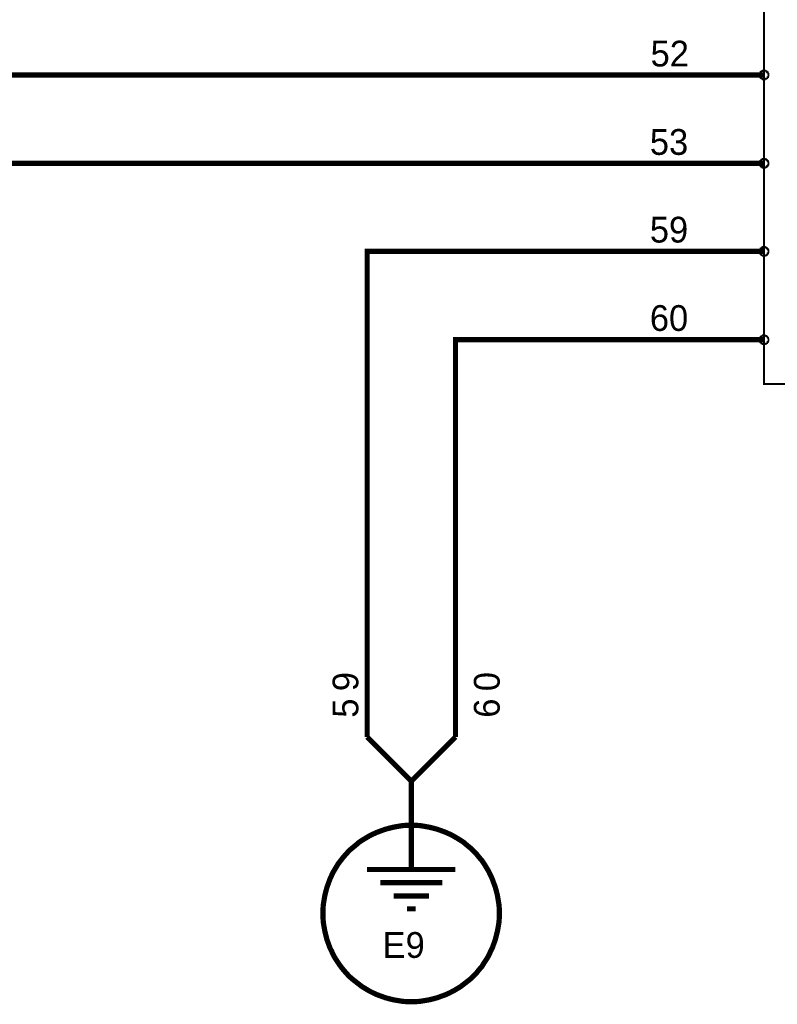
# Model space of a CAD drawing. Extents: x 0 to 22, y 0 to 17.
# Tile 46 of 56: x 16.9 to 18.6, y 6.3 to 8.5. Entities that reach past the tile are written whole.
import ezdxf

# ---------------------------------------------------------------- set-up
doc = ezdxf.new("R2010")
doc.units = 0
doc.layers.add('SHEET', color=255, linetype='CONTINUOUS')

msp = doc.modelspace()

# ---------------------------------------------------------------- linework, layer by layer
at = {"layer": 'SHEET', "const_width": 0.0039}
msp.add_lwpolyline([(18.5996, 10.0993), (19.5995, 10.0993), (19.6496, 10.0868), (19.6872, 10.0492), (19.6997, 10), (19.6997, 8.975), (19.7247, 8.9332), (19.7748, 8.8998), (19.7247, 8.8664), (19.6997, 8.8247), (19.6997, 7.7997), (19.6872, 7.7496), (19.6496, 7.712), (19.5995, 7.6995), (18.5996, 7.6995), (18.5996, 10.0993)], close=True, dxfattribs=at)
msp.add_lwpolyline([(18.5996, 10.0993), (19.5995, 10.0993), (19.6496, 10.0868), (19.6872, 10.0492), (19.6997, 10), (19.6997, 8.975), (19.7247, 8.9332), (19.7748, 8.8998), (19.7247, 8.8664), (19.6997, 8.8247), (19.6997, 7.7997), (19.6872, 7.7496), (19.6496, 7.712), (19.5995, 7.6995), (18.5996, 7.6995), (18.5996, 10.0993)], close=True, dxfattribs=at)
at = {"layer": 'SHEET'}
for points, const_width in [([(15.7, 8.1995), (15.4003, 8.1995), (15.4003, 8.3998), (18.5996, 8.3998)], 0.0118), ([(18.5896, 8.3998), (18.5896, 8.4007), (18.5896, 8.4007), (18.5896, 8.4015), (18.5896, 8.4015), (18.5896, 8.4023), (18.5904, 8.4023), (18.5904, 8.4032), (18.5904, 8.4032), (18.5904, 8.404), (18.5912, 8.404), (18.5912, 8.4048), (18.5912, 8.4048), (18.5921, 8.4057), (18.5921, 8.4057), (18.5921, 8.4065), (18.5929, 8.4065), (18.5929, 8.4073), (18.5937, 8.4073), (18.5937, 8.4073), (18.5946, 8.4082), (18.5946, 8.4082), (18.5954, 8.4082), (18.5954, 8.409), (18.5963, 8.409), (18.5963, 8.409), (18.5971, 8.409), (18.5971, 8.4098), (18.5979, 8.4098), (18.5979, 8.4098), (18.5988, 8.4098), (18.5988, 8.4098), (18.5996, 8.4098)], 0.0039), ([(18.5896, 8.3998), (18.5896, 8.4007), (18.5896, 8.4007), (18.5896, 8.4015), (18.5896, 8.4015), (18.5896, 8.4023), (18.5904, 8.4023), (18.5904, 8.4032), (18.5904, 8.4032), (18.5904, 8.404), (18.5912, 8.404), (18.5912, 8.4048), (18.5912, 8.4048), (18.5921, 8.4057), (18.5921, 8.4057), (18.5921, 8.4065), (18.5929, 8.4065), (18.5929, 8.4073), (18.5937, 8.4073), (18.5937, 8.4073), (18.5946, 8.4082), (18.5946, 8.4082), (18.5954, 8.4082), (18.5954, 8.409), (18.5963, 8.409), (18.5963, 8.409), (18.5971, 8.409), (18.5971, 8.4098), (18.5979, 8.4098), (18.5979, 8.4098), (18.5988, 8.4098), (18.5988, 8.4098), (18.5996, 8.4098)], 0.0039), ([(18.5996, 8.3898), (18.5988, 8.3898), (18.5988, 8.3898), (18.5979, 8.3898), (18.5979, 8.3898), (18.5971, 8.3898), (18.5971, 8.3907), (18.5963, 8.3907), (18.5963, 8.3907), (18.5954, 8.3907), (18.5954, 8.3907), (18.5946, 8.3915), (18.5946, 8.3915), (18.5937, 8.3915), (18.5937, 8.3923), (18.5929, 8.3923), (18.5929, 8.3923), (18.5921, 8.3932), (18.5921, 8.3932), (18.5921, 8.394), (18.5912, 8.394), (18.5912, 8.3948), (18.5912, 8.3948), (18.5904, 8.3957), (18.5904, 8.3957), (18.5904, 8.3965), (18.5904, 8.3965), (18.5896, 8.3973), (18.5896, 8.3973), (18.5896, 8.3982), (18.5896, 8.399), (18.5896, 8.399), (18.5896, 8.3998)], 0.0039), ([(18.5896, 8.3998), (18.5896, 8.3998)], 0.0039), ([(18.5996, 8.3898), (18.5988, 8.3898), (18.5988, 8.3898), (18.5979, 8.3898), (18.5979, 8.3898), (18.5971, 8.3898), (18.5971, 8.3907), (18.5963, 8.3907), (18.5963, 8.3907), (18.5954, 8.3907), (18.5954, 8.3907), (18.5946, 8.3915), (18.5946, 8.3915), (18.5937, 8.3915), (18.5937, 8.3923), (18.5929, 8.3923), (18.5929, 8.3923), (18.5921, 8.3932), (18.5921, 8.3932), (18.5921, 8.394), (18.5912, 8.394), (18.5912, 8.3948), (18.5912, 8.3948), (18.5904, 8.3957), (18.5904, 8.3957), (18.5904, 8.3965), (18.5904, 8.3965), (18.5896, 8.3973), (18.5896, 8.3973), (18.5896, 8.3982), (18.5896, 8.399), (18.5896, 8.399), (18.5896, 8.3998)], 0.0039), ([(18.5896, 8.3998), (18.5896, 8.3998)], 0.0039), ([(18.5996, 8.4098), (18.5996, 8.4098)], 0.0039), ([(18.5996, 8.4098), (18.6004, 8.4098), (18.6004, 8.4098), (18.6013, 8.4098), (18.6021, 8.4098), (18.6021, 8.4098), (18.6029, 8.409), (18.6029, 8.409), (18.6038, 8.409), (18.6038, 8.409), (18.6046, 8.4082), (18.6046, 8.4082), (18.6054, 8.4082), (18.6054, 8.4073), (18.6063, 8.4073), (18.6063, 8.4073), (18.6071, 8.4065), (18.6071, 8.4065), (18.6071, 8.4057), (18.6079, 8.4057), (18.6079, 8.4048), (18.6079, 8.4048), (18.6088, 8.404), (18.6088, 8.404), (18.6088, 8.4032), (18.6088, 8.4032), (18.6088, 8.4023), (18.6096, 8.4023), (18.6096, 8.4015), (18.6096, 8.4015), (18.6096, 8.4007), (18.6096, 8.4007), (18.6096, 8.3998)], 0.0039), ([(18.5996, 8.4098), (18.5996, 8.4098)], 0.0039), ([(18.5996, 8.4098), (18.6004, 8.4098), (18.6004, 8.4098), (18.6013, 8.4098), (18.6021, 8.4098), (18.6021, 8.4098), (18.6029, 8.409), (18.6029, 8.409), (18.6038, 8.409), (18.6038, 8.409), (18.6046, 8.4082), (18.6046, 8.4082), (18.6054, 8.4082), (18.6054, 8.4073), (18.6063, 8.4073), (18.6063, 8.4073), (18.6071, 8.4065), (18.6071, 8.4065), (18.6071, 8.4057), (18.6079, 8.4057), (18.6079, 8.4048), (18.6079, 8.4048), (18.6088, 8.404), (18.6088, 8.404), (18.6088, 8.4032), (18.6088, 8.4032), (18.6088, 8.4023), (18.6096, 8.4023), (18.6096, 8.4015), (18.6096, 8.4015), (18.6096, 8.4007), (18.6096, 8.4007), (18.6096, 8.3998)], 0.0039), ([(18.6096, 8.3998), (18.6096, 8.399), (18.6096, 8.399), (18.6096, 8.3982), (18.6096, 8.3973), (18.6096, 8.3973), (18.6088, 8.3965), (18.6088, 8.3965), (18.6088, 8.3957), (18.6088, 8.3957), (18.6088, 8.3948), (18.6079, 8.3948), (18.6079, 8.394), (18.6079, 8.394), (18.6071, 8.3932), (18.6071, 8.3932), (18.6071, 8.3923), (18.6063, 8.3923), (18.6063, 8.3923), (18.6054, 8.3915), (18.6054, 8.3915), (18.6046, 8.3915), (18.6046, 8.3907), (18.6038, 8.3907), (18.6038, 8.3907), (18.6029, 8.3907), (18.6029, 8.3907), (18.6021, 8.3898), (18.6021, 8.3898), (18.6013, 8.3898), (18.6004, 8.3898), (18.6004, 8.3898), (18.5996, 8.3898)], 0.0039), ([(18.6096, 8.3998), (18.6096, 8.399), (18.6096, 8.399), (18.6096, 8.3982), (18.6096, 8.3973), (18.6096, 8.3973), (18.6088, 8.3965), (18.6088, 8.3965), (18.6088, 8.3957), (18.6088, 8.3957), (18.6088, 8.3948), (18.6079, 8.3948), (18.6079, 8.394), (18.6079, 8.394), (18.6071, 8.3932), (18.6071, 8.3932), (18.6071, 8.3923), (18.6063, 8.3923), (18.6063, 8.3923), (18.6054, 8.3915), (18.6054, 8.3915), (18.6046, 8.3915), (18.6046, 8.3907), (18.6038, 8.3907), (18.6038, 8.3907), (18.6029, 8.3907), (18.6029, 8.3907), (18.6021, 8.3898), (18.6021, 8.3898), (18.6013, 8.3898), (18.6004, 8.3898), (18.6004, 8.3898), (18.5996, 8.3898)], 0.0039), ([(18.6096, 8.3998), (18.6096, 8.3998), (18.6096, 8.3998), (18.6096, 8.3998), (18.6096, 8.3998), (18.6096, 8.3998), (18.6096, 8.3998), (18.6096, 8.3998), (18.6096, 8.3998), (18.6096, 8.3998), (18.6096, 8.3998), (18.6096, 8.3998), (18.6096, 8.3998), (18.6096, 8.3998), (18.6096, 8.3998), (18.6096, 8.3998), (18.6096, 8.3998), (18.6096, 8.3998), (18.6096, 8.3998), (18.6096, 8.3998), (18.6096, 8.3998), (18.6096, 8.3998), (18.6096, 8.3998), (18.6096, 8.3998), (18.6096, 8.3998), (18.6096, 8.3998), (18.6096, 8.3998), (18.6096, 8.3998), (18.6096, 8.3998), (18.6096, 8.3998), (18.6096, 8.3998), (18.6096, 8.3998), (18.6096, 8.3998)], 0.0039), ([(18.6096, 8.3998), (18.6096, 8.3998)], 0.0039), ([(18.6096, 8.3998), (18.6096, 8.3998), (18.6096, 8.3998), (18.6096, 8.3998), (18.6096, 8.3998), (18.6096, 8.3998), (18.6096, 8.3998), (18.6096, 8.3998), (18.6096, 8.3998), (18.6096, 8.3998), (18.6096, 8.3998), (18.6096, 8.3998), (18.6096, 8.3998), (18.6096, 8.3998), (18.6096, 8.3998), (18.6096, 8.3998), (18.6096, 8.3998), (18.6096, 8.3998), (18.6096, 8.3998), (18.6096, 8.3998), (18.6096, 8.3998), (18.6096, 8.3998), (18.6096, 8.3998), (18.6096, 8.3998), (18.6096, 8.3998), (18.6096, 8.3998), (18.6096, 8.3998), (18.6096, 8.3998), (18.6096, 8.3998), (18.6096, 8.3998), (18.6096, 8.3998), (18.6096, 8.3998), (18.6096, 8.3998)], 0.0039), ([(18.6096, 8.3998), (18.6096, 8.3998)], 0.0039), ([(18.5896, 8.1995), (18.5896, 8.2003), (18.5896, 8.2003), (18.5896, 8.2012), (18.5896, 8.202), (18.5896, 8.202), (18.5904, 8.2028), (18.5904, 8.2028), (18.5904, 8.2037), (18.5904, 8.2037), (18.5912, 8.2045), (18.5912, 8.2045), (18.5912, 8.2053), (18.5921, 8.2053), (18.5921, 8.2062), (18.5921, 8.2062), (18.5929, 8.207), (18.5929, 8.207), (18.5937, 8.207), (18.5937, 8.2078), (18.5946, 8.2078), (18.5946, 8.2078), (18.5954, 8.2087), (18.5954, 8.2087), (18.5963, 8.2087), (18.5963, 8.2087), (18.5971, 8.2087), (18.5971, 8.2095), (18.5979, 8.2095), (18.5979, 8.2095), (18.5988, 8.2095), (18.5988, 8.2095), (18.5996, 8.2095)], 0.0039), ([(18.5896, 8.1995), (18.5896, 8.2003), (18.5896, 8.2003), (18.5896, 8.2012), (18.5896, 8.202), (18.5896, 8.202), (18.5904, 8.2028), (18.5904, 8.2028), (18.5904, 8.2037), (18.5904, 8.2037), (18.5912, 8.2045), (18.5912, 8.2045), (18.5912, 8.2053), (18.5921, 8.2053), (18.5921, 8.2062), (18.5921, 8.2062), (18.5929, 8.207), (18.5929, 8.207), (18.5937, 8.207), (18.5937, 8.2078), (18.5946, 8.2078), (18.5946, 8.2078), (18.5954, 8.2087), (18.5954, 8.2087), (18.5963, 8.2087), (18.5963, 8.2087), (18.5971, 8.2087), (18.5971, 8.2095), (18.5979, 8.2095), (18.5979, 8.2095), (18.5988, 8.2095), (18.5988, 8.2095), (18.5996, 8.2095)], 0.0039), ([(18.5996, 8.2095), (18.5996, 8.2095)], 0.0039), ([(18.5996, 8.2095), (18.6004, 8.2095), (18.6004, 8.2095), (18.6013, 8.2095), (18.6021, 8.2095), (18.6021, 8.2095), (18.6029, 8.2087), (18.6029, 8.2087), (18.6038, 8.2087), (18.6038, 8.2087), (18.6046, 8.2087), (18.6046, 8.2078), (18.6054, 8.2078), (18.6054, 8.2078), (18.6063, 8.207), (18.6063, 8.207), (18.6071, 8.207), (18.6071, 8.2062), (18.6071, 8.2062), (18.6079, 8.2053), (18.6079, 8.2053), (18.6079, 8.2045), (18.6088, 8.2045), (18.6088, 8.2037), (18.6088, 8.2037), (18.6088, 8.2028), (18.6088, 8.2028), (18.6096, 8.202), (18.6096, 8.202), (18.6096, 8.2012), (18.6096, 8.2003), (18.6096, 8.2003), (18.6096, 8.1995)], 0.0039), ([(18.5996, 8.2095), (18.5996, 8.2095)], 0.0039), ([(18.5996, 8.2095), (18.6004, 8.2095), (18.6004, 8.2095), (18.6013, 8.2095), (18.6021, 8.2095), (18.6021, 8.2095), (18.6029, 8.2087), (18.6029, 8.2087), (18.6038, 8.2087), (18.6038, 8.2087), (18.6046, 8.2087), (18.6046, 8.2078), (18.6054, 8.2078), (18.6054, 8.2078), (18.6063, 8.207), (18.6063, 8.207), (18.6071, 8.207), (18.6071, 8.2062), (18.6071, 8.2062), (18.6079, 8.2053), (18.6079, 8.2053), (18.6079, 8.2045), (18.6088, 8.2045), (18.6088, 8.2037), (18.6088, 8.2037), (18.6088, 8.2028), (18.6088, 8.2028), (18.6096, 8.202), (18.6096, 8.202), (18.6096, 8.2012), (18.6096, 8.2003), (18.6096, 8.2003), (18.6096, 8.1995)], 0.0039), ([(18.5996, 8.1995), (16.3001, 8.1995)], 0.0118), ([(18.5996, 8.1895), (18.5988, 8.1895), (18.5988, 8.1895), (18.5979, 8.1895), (18.5979, 8.1895), (18.5971, 8.1895), (18.5971, 8.1903), (18.5963, 8.1903), (18.5963, 8.1903), (18.5954, 8.1903), (18.5954, 8.1912), (18.5946, 8.1912), (18.5946, 8.1912), (18.5937, 8.192), (18.5937, 8.192), (18.5929, 8.192), (18.5929, 8.1928), (18.5921, 8.1928), (18.5921, 8.1937), (18.5921, 8.1937), (18.5912, 8.1945), (18.5912, 8.1945), (18.5912, 8.1953), (18.5904, 8.1953), (18.5904, 8.1962), (18.5904, 8.1962), (18.5904, 8.197), (18.5896, 8.197), (18.5896, 8.1978), (18.5896, 8.1978), (18.5896, 8.1987), (18.5896, 8.1987), (18.5896, 8.1995)], 0.0039), ([(18.5896, 8.1995), (18.5896, 8.1995)], 0.0039), ([(18.5996, 8.1895), (18.5988, 8.1895), (18.5988, 8.1895), (18.5979, 8.1895), (18.5979, 8.1895), (18.5971, 8.1895), (18.5971, 8.1903), (18.5963, 8.1903), (18.5963, 8.1903), (18.5954, 8.1903), (18.5954, 8.1912), (18.5946, 8.1912), (18.5946, 8.1912), (18.5937, 8.192), (18.5937, 8.192), (18.5929, 8.192), (18.5929, 8.1928), (18.5921, 8.1928), (18.5921, 8.1937), (18.5921, 8.1937), (18.5912, 8.1945), (18.5912, 8.1945), (18.5912, 8.1953), (18.5904, 8.1953), (18.5904, 8.1962), (18.5904, 8.1962), (18.5904, 8.197), (18.5896, 8.197), (18.5896, 8.1978), (18.5896, 8.1978), (18.5896, 8.1987), (18.5896, 8.1987), (18.5896, 8.1995)], 0.0039), ([(18.5896, 8.1995), (18.5896, 8.1995)], 0.0039), ([(18.6096, 8.1995), (18.6096, 8.1987), (18.6096, 8.1987), (18.6096, 8.1978), (18.6096, 8.1978), (18.6096, 8.197), (18.6088, 8.197), (18.6088, 8.1962), (18.6088, 8.1962), (18.6088, 8.1953), (18.6088, 8.1953), (18.6079, 8.1945), (18.6079, 8.1945), (18.6079, 8.1937), (18.6071, 8.1937), (18.6071, 8.1928), (18.6071, 8.1928), (18.6063, 8.192), (18.6063, 8.192), (18.6054, 8.192), (18.6054, 8.1912), (18.6046, 8.1912), (18.6046, 8.1912), (18.6038, 8.1903), (18.6038, 8.1903), (18.6029, 8.1903), (18.6029, 8.1903), (18.6021, 8.1895), (18.6021, 8.1895), (18.6013, 8.1895), (18.6004, 8.1895), (18.6004, 8.1895), (18.5996, 8.1895)], 0.0039), ([(18.6096, 8.1995), (18.6096, 8.1987), (18.6096, 8.1987), (18.6096, 8.1978), (18.6096, 8.1978), (18.6096, 8.197), (18.6088, 8.197), (18.6088, 8.1962), (18.6088, 8.1962), (18.6088, 8.1953), (18.6088, 8.1953), (18.6079, 8.1945), (18.6079, 8.1945), (18.6079, 8.1937), (18.6071, 8.1937), (18.6071, 8.1928), (18.6071, 8.1928), (18.6063, 8.192), (18.6063, 8.192), (18.6054, 8.192), (18.6054, 8.1912), (18.6046, 8.1912), (18.6046, 8.1912), (18.6038, 8.1903), (18.6038, 8.1903), (18.6029, 8.1903), (18.6029, 8.1903), (18.6021, 8.1895), (18.6021, 8.1895), (18.6013, 8.1895), (18.6004, 8.1895), (18.6004, 8.1895), (18.5996, 8.1895)], 0.0039), ([(18.6096, 8.1995), (18.6096, 8.1995), (18.6096, 8.1995), (18.6096, 8.1995), (18.6096, 8.1995), (18.6096, 8.1995), (18.6096, 8.1995), (18.6096, 8.1995), (18.6096, 8.1995), (18.6096, 8.1995), (18.6096, 8.1995), (18.6096, 8.1995), (18.6096, 8.1995), (18.6096, 8.1995), (18.6096, 8.1995), (18.6096, 8.1995), (18.6096, 8.1995), (18.6096, 8.1995), (18.6096, 8.1995), (18.6096, 8.1995), (18.6096, 8.1995), (18.6096, 8.1995), (18.6096, 8.1995), (18.6096, 8.1995), (18.6096, 8.1995), (18.6096, 8.1995), (18.6096, 8.1995), (18.6096, 8.1995), (18.6096, 8.1995), (18.6096, 8.1995), (18.6096, 8.1995), (18.6096, 8.1995), (18.6096, 8.1995)], 0.0039), ([(18.6096, 8.1995), (18.6096, 8.1995)], 0.0039), ([(18.6096, 8.1995), (18.6096, 8.1995), (18.6096, 8.1995), (18.6096, 8.1995), (18.6096, 8.1995), (18.6096, 8.1995), (18.6096, 8.1995), (18.6096, 8.1995), (18.6096, 8.1995), (18.6096, 8.1995), (18.6096, 8.1995), (18.6096, 8.1995), (18.6096, 8.1995), (18.6096, 8.1995), (18.6096, 8.1995), (18.6096, 8.1995), (18.6096, 8.1995), (18.6096, 8.1995), (18.6096, 8.1995), (18.6096, 8.1995), (18.6096, 8.1995), (18.6096, 8.1995), (18.6096, 8.1995), (18.6096, 8.1995), (18.6096, 8.1995), (18.6096, 8.1995), (18.6096, 8.1995), (18.6096, 8.1995), (18.6096, 8.1995), (18.6096, 8.1995), (18.6096, 8.1995), (18.6096, 8.1995), (18.6096, 8.1995)], 0.0039), ([(18.6096, 8.1995), (18.6096, 8.1995)], 0.0039), ([(18.5896, 8), (18.5896, 8.0008), (18.5896, 8.0008), (18.5896, 8.0017), (18.5896, 8.0017), (18.5896, 8.0025), (18.5904, 8.0025), (18.5904, 8.0033), (18.5904, 8.0033), (18.5904, 8.0042), (18.5912, 8.0042), (18.5912, 8.005), (18.5912, 8.005), (18.5921, 8.0058), (18.5921, 8.0058), (18.5921, 8.0067), (18.5929, 8.0067), (18.5929, 8.0075), (18.5937, 8.0075), (18.5937, 8.0075), (18.5946, 8.0083), (18.5946, 8.0083), (18.5954, 8.0083), (18.5954, 8.0092), (18.5963, 8.0092), (18.5963, 8.0092), (18.5971, 8.0092), (18.5971, 8.01), (18.5979, 8.01), (18.5979, 8.01), (18.5988, 8.01), (18.5988, 8.01), (18.5996, 8.01)], 0.0039), ([(18.5896, 8), (18.5896, 8.0008), (18.5896, 8.0008), (18.5896, 8.0017), (18.5896, 8.0017), (18.5896, 8.0025), (18.5904, 8.0025), (18.5904, 8.0033), (18.5904, 8.0033), (18.5904, 8.0042), (18.5912, 8.0042), (18.5912, 8.005), (18.5912, 8.005), (18.5921, 8.0058), (18.5921, 8.0058), (18.5921, 8.0067), (18.5929, 8.0067), (18.5929, 8.0075), (18.5937, 8.0075), (18.5937, 8.0075), (18.5946, 8.0083), (18.5946, 8.0083), (18.5954, 8.0083), (18.5954, 8.0092), (18.5963, 8.0092), (18.5963, 8.0092), (18.5971, 8.0092), (18.5971, 8.01), (18.5979, 8.01), (18.5979, 8.01), (18.5988, 8.01), (18.5988, 8.01), (18.5996, 8.01)], 0.0039), ([(18.5996, 8.01), (18.5996, 8.01)], 0.0039), ([(18.5996, 8.01), (18.6004, 8.01), (18.6004, 8.01), (18.6013, 8.01), (18.6021, 8.01), (18.6021, 8.01), (18.6029, 8.0092), (18.6029, 8.0092), (18.6038, 8.0092), (18.6038, 8.0092), (18.6046, 8.0083), (18.6046, 8.0083), (18.6054, 8.0083), (18.6054, 8.0075), (18.6063, 8.0075), (18.6063, 8.0075), (18.6071, 8.0067), (18.6071, 8.0067), (18.6071, 8.0058), (18.6079, 8.0058), (18.6079, 8.005), (18.6079, 8.005), (18.6088, 8.0042), (18.6088, 8.0042), (18.6088, 8.0033), (18.6088, 8.0033), (18.6088, 8.0025), (18.6096, 8.0025), (18.6096, 8.0017), (18.6096, 8.0017), (18.6096, 8.0008), (18.6096, 8.0008), (18.6096, 8)], 0.0039), ([(18.5996, 8.01), (18.5996, 8.01)], 0.0039), ([(18.5996, 8.01), (18.6004, 8.01), (18.6004, 8.01), (18.6013, 8.01), (18.6021, 8.01), (18.6021, 8.01), (18.6029, 8.0092), (18.6029, 8.0092), (18.6038, 8.0092), (18.6038, 8.0092), (18.6046, 8.0083), (18.6046, 8.0083), (18.6054, 8.0083), (18.6054, 8.0075), (18.6063, 8.0075), (18.6063, 8.0075), (18.6071, 8.0067), (18.6071, 8.0067), (18.6071, 8.0058), (18.6079, 8.0058), (18.6079, 8.005), (18.6079, 8.005), (18.6088, 8.0042), (18.6088, 8.0042), (18.6088, 8.0033), (18.6088, 8.0033), (18.6088, 8.0025), (18.6096, 8.0025), (18.6096, 8.0017), (18.6096, 8.0017), (18.6096, 8.0008), (18.6096, 8.0008), (18.6096, 8)], 0.0039), ([(18.5996, 8), (17.6998, 8), (17.6998, 6.8998)], 0.0118), ([(18.5996, 7.99), (18.5988, 7.99), (18.5988, 7.99), (18.5979, 7.99), (18.5979, 7.99), (18.5971, 7.99), (18.5971, 7.9908), (18.5963, 7.9908), (18.5963, 7.9908), (18.5954, 7.9908), (18.5954, 7.9908), (18.5946, 7.9917), (18.5946, 7.9917), (18.5937, 7.9917), (18.5937, 7.9925), (18.5929, 7.9925), (18.5929, 7.9925), (18.5921, 7.9933), (18.5921, 7.9933), (18.5921, 7.9942), (18.5912, 7.9942), (18.5912, 7.995), (18.5912, 7.995), (18.5904, 7.9958), (18.5904, 7.9958), (18.5904, 7.9967), (18.5904, 7.9967), (18.5896, 7.9975), (18.5896, 7.9975), (18.5896, 7.9983), (18.5896, 7.9992), (18.5896, 7.9992), (18.5896, 8)], 0.0039), ([(18.5896, 8), (18.5896, 8)], 0.0039), ([(18.5996, 7.99), (18.5988, 7.99), (18.5988, 7.99), (18.5979, 7.99), (18.5979, 7.99), (18.5971, 7.99), (18.5971, 7.9908), (18.5963, 7.9908), (18.5963, 7.9908), (18.5954, 7.9908), (18.5954, 7.9908), (18.5946, 7.9917), (18.5946, 7.9917), (18.5937, 7.9917), (18.5937, 7.9925), (18.5929, 7.9925), (18.5929, 7.9925), (18.5921, 7.9933), (18.5921, 7.9933), (18.5921, 7.9942), (18.5912, 7.9942), (18.5912, 7.995), (18.5912, 7.995), (18.5904, 7.9958), (18.5904, 7.9958), (18.5904, 7.9967), (18.5904, 7.9967), (18.5896, 7.9975), (18.5896, 7.9975), (18.5896, 7.9983), (18.5896, 7.9992), (18.5896, 7.9992), (18.5896, 8)], 0.0039), ([(18.5896, 8), (18.5896, 8)], 0.0039), ([(18.6096, 8), (18.6096, 7.9992), (18.6096, 7.9992), (18.6096, 7.9983), (18.6096, 7.9975), (18.6096, 7.9975), (18.6088, 7.9967), (18.6088, 7.9967), (18.6088, 7.9958), (18.6088, 7.9958), (18.6088, 7.995), (18.6079, 7.995), (18.6079, 7.9942), (18.6079, 7.9942), (18.6071, 7.9933), (18.6071, 7.9933), (18.6071, 7.9925), (18.6063, 7.9925), (18.6063, 7.9925), (18.6054, 7.9917), (18.6054, 7.9917), (18.6046, 7.9917), (18.6046, 7.9908), (18.6038, 7.9908), (18.6038, 7.9908), (18.6029, 7.9908), (18.6029, 7.9908), (18.6021, 7.99), (18.6021, 7.99), (18.6013, 7.99), (18.6004, 7.99), (18.6004, 7.99), (18.5996, 7.99)], 0.0039), ([(18.6096, 8), (18.6096, 7.9992), (18.6096, 7.9992), (18.6096, 7.9983), (18.6096, 7.9975), (18.6096, 7.9975), (18.6088, 7.9967), (18.6088, 7.9967), (18.6088, 7.9958), (18.6088, 7.9958), (18.6088, 7.995), (18.6079, 7.995), (18.6079, 7.9942), (18.6079, 7.9942), (18.6071, 7.9933), (18.6071, 7.9933), (18.6071, 7.9925), (18.6063, 7.9925), (18.6063, 7.9925), (18.6054, 7.9917), (18.6054, 7.9917), (18.6046, 7.9917), (18.6046, 7.9908), (18.6038, 7.9908), (18.6038, 7.9908), (18.6029, 7.9908), (18.6029, 7.9908), (18.6021, 7.99), (18.6021, 7.99), (18.6013, 7.99), (18.6004, 7.99), (18.6004, 7.99), (18.5996, 7.99)], 0.0039), ([(18.6096, 8), (18.6096, 8), (18.6096, 8), (18.6096, 8), (18.6096, 8), (18.6096, 8), (18.6096, 8), (18.6096, 8), (18.6096, 8), (18.6096, 8), (18.6096, 8), (18.6096, 8), (18.6096, 8), (18.6096, 8), (18.6096, 8), (18.6096, 8), (18.6096, 8), (18.6096, 8), (18.6096, 8), (18.6096, 8), (18.6096, 8), (18.6096, 8), (18.6096, 8), (18.6096, 8), (18.6096, 8), (18.6096, 8), (18.6096, 8), (18.6096, 8), (18.6096, 8), (18.6096, 8), (18.6096, 8), (18.6096, 8), (18.6096, 8)], 0.0039), ([(18.6096, 8), (18.6096, 8)], 0.0039), ([(18.6096, 8), (18.6096, 8), (18.6096, 8), (18.6096, 8), (18.6096, 8), (18.6096, 8), (18.6096, 8), (18.6096, 8), (18.6096, 8), (18.6096, 8), (18.6096, 8), (18.6096, 8), (18.6096, 8), (18.6096, 8), (18.6096, 8), (18.6096, 8), (18.6096, 8), (18.6096, 8), (18.6096, 8), (18.6096, 8), (18.6096, 8), (18.6096, 8), (18.6096, 8), (18.6096, 8), (18.6096, 8), (18.6096, 8), (18.6096, 8), (18.6096, 8), (18.6096, 8), (18.6096, 8), (18.6096, 8), (18.6096, 8), (18.6096, 8)], 0.0039), ([(18.6096, 8), (18.6096, 8)], 0.0039), ([(18.5896, 7.7997), (18.5896, 7.8005), (18.5896, 7.8005), (18.5896, 7.8013), (18.5896, 7.8022), (18.5896, 7.8022), (18.5904, 7.803), (18.5904, 7.803), (18.5904, 7.8038), (18.5904, 7.8038), (18.5912, 7.8047), (18.5912, 7.8047), (18.5912, 7.8055), (18.5921, 7.8055), (18.5921, 7.8063), (18.5921, 7.8063), (18.5929, 7.8072), (18.5929, 7.8072), (18.5937, 7.8072), (18.5937, 7.808), (18.5946, 7.808), (18.5946, 7.808), (18.5954, 7.8088), (18.5954, 7.8088), (18.5963, 7.8088), (18.5963, 7.8088), (18.5971, 7.8088), (18.5971, 7.8097), (18.5979, 7.8097), (18.5979, 7.8097), (18.5988, 7.8097), (18.5988, 7.8097), (18.5996, 7.8097)], 0.0039), ([(18.5896, 7.7997), (18.5896, 7.8005), (18.5896, 7.8005), (18.5896, 7.8013), (18.5896, 7.8022), (18.5896, 7.8022), (18.5904, 7.803), (18.5904, 7.803), (18.5904, 7.8038), (18.5904, 7.8038), (18.5912, 7.8047), (18.5912, 7.8047), (18.5912, 7.8055), (18.5921, 7.8055), (18.5921, 7.8063), (18.5921, 7.8063), (18.5929, 7.8072), (18.5929, 7.8072), (18.5937, 7.8072), (18.5937, 7.808), (18.5946, 7.808), (18.5946, 7.808), (18.5954, 7.8088), (18.5954, 7.8088), (18.5963, 7.8088), (18.5963, 7.8088), (18.5971, 7.8088), (18.5971, 7.8097), (18.5979, 7.8097), (18.5979, 7.8097), (18.5988, 7.8097), (18.5988, 7.8097), (18.5996, 7.8097)], 0.0039), ([(18.5996, 7.8097), (18.5996, 7.8097)], 0.0039), ([(18.5996, 7.8097), (18.6004, 7.8097), (18.6004, 7.8097), (18.6013, 7.8097), (18.6021, 7.8097), (18.6021, 7.8097), (18.6029, 7.8088), (18.6029, 7.8088), (18.6038, 7.8088), (18.6038, 7.8088), (18.6046, 7.8088), (18.6046, 7.808), (18.6054, 7.808), (18.6054, 7.808), (18.6063, 7.8072), (18.6063, 7.8072), (18.6071, 7.8072), (18.6071, 7.8063), (18.6071, 7.8063), (18.6079, 7.8055), (18.6079, 7.8055), (18.6079, 7.8047), (18.6088, 7.8047), (18.6088, 7.8038), (18.6088, 7.8038), (18.6088, 7.803), (18.6088, 7.803), (18.6096, 7.8022), (18.6096, 7.8022), (18.6096, 7.8013), (18.6096, 7.8005), (18.6096, 7.8005), (18.6096, 7.7997)], 0.0039), ([(18.5996, 7.8097), (18.5996, 7.8097)], 0.0039), ([(18.5996, 7.8097), (18.6004, 7.8097), (18.6004, 7.8097), (18.6013, 7.8097), (18.6021, 7.8097), (18.6021, 7.8097), (18.6029, 7.8088), (18.6029, 7.8088), (18.6038, 7.8088), (18.6038, 7.8088), (18.6046, 7.8088), (18.6046, 7.808), (18.6054, 7.808), (18.6054, 7.808), (18.6063, 7.8072), (18.6063, 7.8072), (18.6071, 7.8072), (18.6071, 7.8063), (18.6071, 7.8063), (18.6079, 7.8055), (18.6079, 7.8055), (18.6079, 7.8047), (18.6088, 7.8047), (18.6088, 7.8038), (18.6088, 7.8038), (18.6088, 7.803), (18.6088, 7.803), (18.6096, 7.8022), (18.6096, 7.8022), (18.6096, 7.8013), (18.6096, 7.8005), (18.6096, 7.8005), (18.6096, 7.7997)], 0.0039), ([(17.9001, 6.8998), (17.9001, 7.7997), (18.5996, 7.7997)], 0.0118), ([(18.5996, 7.7896), (18.5988, 7.7896), (18.5988, 7.7896), (18.5979, 7.7896), (18.5979, 7.7896), (18.5971, 7.7896), (18.5971, 7.7905), (18.5963, 7.7905), (18.5963, 7.7905), (18.5954, 7.7905), (18.5954, 7.7905), (18.5946, 7.7913), (18.5946, 7.7913), (18.5937, 7.7913), (18.5937, 7.7922), (18.5929, 7.7922), (18.5929, 7.7922), (18.5921, 7.793), (18.5921, 7.793), (18.5921, 7.7938), (18.5912, 7.7938), (18.5912, 7.7947), (18.5912, 7.7947), (18.5904, 7.7955), (18.5904, 7.7955), (18.5904, 7.7963), (18.5904, 7.7963), (18.5896, 7.7972), (18.5896, 7.7972), (18.5896, 7.798), (18.5896, 7.7988), (18.5896, 7.7988), (18.5896, 7.7997)], 0.0039), ([(18.5896, 7.7997), (18.5896, 7.7997)], 0.0039), ([(18.5996, 7.7896), (18.5988, 7.7896), (18.5988, 7.7896), (18.5979, 7.7896), (18.5979, 7.7896), (18.5971, 7.7896), (18.5971, 7.7905), (18.5963, 7.7905), (18.5963, 7.7905), (18.5954, 7.7905), (18.5954, 7.7905), (18.5946, 7.7913), (18.5946, 7.7913), (18.5937, 7.7913), (18.5937, 7.7922), (18.5929, 7.7922), (18.5929, 7.7922), (18.5921, 7.793), (18.5921, 7.793), (18.5921, 7.7938), (18.5912, 7.7938), (18.5912, 7.7947), (18.5912, 7.7947), (18.5904, 7.7955), (18.5904, 7.7955), (18.5904, 7.7963), (18.5904, 7.7963), (18.5896, 7.7972), (18.5896, 7.7972), (18.5896, 7.798), (18.5896, 7.7988), (18.5896, 7.7988), (18.5896, 7.7997)], 0.0039), ([(18.5896, 7.7997), (18.5896, 7.7997)], 0.0039), ([(18.6096, 7.7997), (18.6096, 7.7988), (18.6096, 7.7988), (18.6096, 7.798), (18.6096, 7.7972), (18.6096, 7.7972), (18.6088, 7.7963), (18.6088, 7.7963), (18.6088, 7.7955), (18.6088, 7.7955), (18.6088, 7.7947), (18.6079, 7.7947), (18.6079, 7.7938), (18.6079, 7.7938), (18.6071, 7.793), (18.6071, 7.793), (18.6071, 7.7922), (18.6063, 7.7922), (18.6063, 7.7922), (18.6054, 7.7913), (18.6054, 7.7913), (18.6046, 7.7913), (18.6046, 7.7905), (18.6038, 7.7905), (18.6038, 7.7905), (18.6029, 7.7905), (18.6029, 7.7905), (18.6021, 7.7896), (18.6021, 7.7896), (18.6013, 7.7896), (18.6004, 7.7896), (18.6004, 7.7896), (18.5996, 7.7896)], 0.0039), ([(18.6096, 7.7997), (18.6096, 7.7988), (18.6096, 7.7988), (18.6096, 7.798), (18.6096, 7.7972), (18.6096, 7.7972), (18.6088, 7.7963), (18.6088, 7.7963), (18.6088, 7.7955), (18.6088, 7.7955), (18.6088, 7.7947), (18.6079, 7.7947), (18.6079, 7.7938), (18.6079, 7.7938), (18.6071, 7.793), (18.6071, 7.793), (18.6071, 7.7922), (18.6063, 7.7922), (18.6063, 7.7922), (18.6054, 7.7913), (18.6054, 7.7913), (18.6046, 7.7913), (18.6046, 7.7905), (18.6038, 7.7905), (18.6038, 7.7905), (18.6029, 7.7905), (18.6029, 7.7905), (18.6021, 7.7896), (18.6021, 7.7896), (18.6013, 7.7896), (18.6004, 7.7896), (18.6004, 7.7896), (18.5996, 7.7896)], 0.0039), ([(18.6096, 7.7997), (18.6096, 7.7997), (18.6096, 7.7997), (18.6096, 7.7997), (18.6096, 7.7997), (18.6096, 7.7997), (18.6096, 7.7997), (18.6096, 7.7997), (18.6096, 7.7997), (18.6096, 7.7997), (18.6096, 7.7997), (18.6096, 7.7997), (18.6096, 7.7997), (18.6096, 7.7997), (18.6096, 7.7997), (18.6096, 7.7997), (18.6096, 7.7997), (18.6096, 7.7997), (18.6096, 7.7997), (18.6096, 7.7997), (18.6096, 7.7997), (18.6096, 7.7997), (18.6096, 7.7997), (18.6096, 7.7997), (18.6096, 7.7997), (18.6096, 7.7997), (18.6096, 7.7997), (18.6096, 7.7997), (18.6096, 7.7997), (18.6096, 7.7997), (18.6096, 7.7997), (18.6096, 7.7997), (18.6096, 7.7997)], 0.0039), ([(18.6096, 7.7997), (18.6096, 7.7997)], 0.0039), ([(18.6096, 7.7997), (18.6096, 7.7997), (18.6096, 7.7997), (18.6096, 7.7997), (18.6096, 7.7997), (18.6096, 7.7997), (18.6096, 7.7997), (18.6096, 7.7997), (18.6096, 7.7997), (18.6096, 7.7997), (18.6096, 7.7997), (18.6096, 7.7997), (18.6096, 7.7997), (18.6096, 7.7997), (18.6096, 7.7997), (18.6096, 7.7997), (18.6096, 7.7997), (18.6096, 7.7997), (18.6096, 7.7997), (18.6096, 7.7997), (18.6096, 7.7997), (18.6096, 7.7997), (18.6096, 7.7997), (18.6096, 7.7997), (18.6096, 7.7997), (18.6096, 7.7997), (18.6096, 7.7997), (18.6096, 7.7997), (18.6096, 7.7997), (18.6096, 7.7997), (18.6096, 7.7997), (18.6096, 7.7997), (18.6096, 7.7997)], 0.0039), ([(18.6096, 7.7997), (18.6096, 7.7997)], 0.0039), ([(17.6998, 6.8998), (17.8, 6.7997)], 0.0118), ([(17.8, 6.7997), (17.9001, 6.8998)], 0.0118), ([(17.8, 6.6995), (17.8, 6.7997)], 0.0118), ([(17.5997, 6.5), (17.5997, 6.51), (17.6005, 6.52), (17.6022, 6.5301), (17.6038, 6.5401), (17.6063, 6.5501), (17.6088, 6.5593), (17.6122, 6.5684), (17.6155, 6.5776), (17.6197, 6.5868), (17.6239, 6.5952), (17.6289, 6.6035), (17.6339, 6.6119), (17.6397, 6.6194), (17.6456, 6.6269), (17.6522, 6.6344), (17.6581, 6.6411), (17.6656, 6.6477), (17.6731, 6.6536), (17.6806, 6.6603), (17.6881, 6.6653), (17.6965, 6.6703), (17.7048, 6.6753), (17.7132, 6.6795), (17.7224, 6.6836), (17.7315, 6.687), (17.7407, 6.6903), (17.7499, 6.6928), (17.7599, 6.6953), (17.7699, 6.697), (17.78, 6.6987), (17.79, 6.6995), (17.8, 6.6995)], 0.0118), ([(17.8, 6.6995), (17.79, 6.6995), (17.78, 6.6987), (17.7699, 6.697), (17.7599, 6.6953), (17.7499, 6.6928), (17.7407, 6.6903), (17.7315, 6.687), (17.7224, 6.6836), (17.7132, 6.6795), (17.7048, 6.6753), (17.6965, 6.6703), (17.6881, 6.6653), (17.6806, 6.6603), (17.6731, 6.6536), (17.6656, 6.6477), (17.6581, 6.6411), (17.6522, 6.6344), (17.6456, 6.6269), (17.6397, 6.6194), (17.6339, 6.6119), (17.6289, 6.6035), (17.6239, 6.5952), (17.6197, 6.5868), (17.6155, 6.5776), (17.6122, 6.5684), (17.6088, 6.5593), (17.6063, 6.5501), (17.6038, 6.5401), (17.6022, 6.5301), (17.6005, 6.52), (17.5997, 6.51), (17.5997, 6.5)], 0.0118), ([(17.8, 6.6995), (17.8, 6.5993)], 0.0118), ([(17.8, 6.6995), (17.8, 6.6995)], 0.0118), ([(17.8, 6.6995), (17.81, 6.6995), (17.82, 6.6987), (17.83, 6.697), (17.84, 6.6953), (17.8501, 6.6928), (17.8592, 6.6903), (17.8684, 6.687), (17.8776, 6.6836), (17.8868, 6.6795), (17.8951, 6.6753), (17.9035, 6.6703), (17.9118, 6.6653), (17.9193, 6.6603), (17.9269, 6.6536), (17.9344, 6.6477), (17.941, 6.6411), (17.9477, 6.6344), (17.9536, 6.6269), (17.9602, 6.6194), (17.9652, 6.6119), (17.9703, 6.6035), (17.9753, 6.5952), (17.9794, 6.5868), (17.9836, 6.5776), (17.9869, 6.5684), (17.9903, 6.5593), (17.9928, 6.5501), (17.9953, 6.5401), (17.997, 6.5301), (17.9986, 6.52), (17.9995, 6.51), (17.9995, 6.5)], 0.0118), ([(17.9995, 6.5), (17.9995, 6.51), (17.9986, 6.52), (17.997, 6.5301), (17.9953, 6.5401), (17.9928, 6.5501), (17.9903, 6.5593), (17.9869, 6.5684), (17.9836, 6.5776), (17.9794, 6.5868), (17.9753, 6.5952), (17.9703, 6.6035), (17.9652, 6.6119), (17.9602, 6.6194), (17.9536, 6.6269), (17.9477, 6.6344), (17.941, 6.6411), (17.9344, 6.6477), (17.9269, 6.6536), (17.9193, 6.6603), (17.9118, 6.6653), (17.9035, 6.6703), (17.8951, 6.6753), (17.8868, 6.6795), (17.8776, 6.6836), (17.8684, 6.687), (17.8592, 6.6903), (17.8501, 6.6928), (17.84, 6.6953), (17.83, 6.697), (17.82, 6.6987), (17.81, 6.6995), (17.8, 6.6995)], 0.0118), ([(17.6998, 6.5993), (17.9001, 6.5993)], 0.0118), ([(17.7299, 6.5693), (17.8701, 6.5693)], 0.0118), ([(17.7599, 6.5392), (17.84, 6.5392)], 0.0118), ([(17.79, 6.51), (17.81, 6.51)], 0.0118), ([(17.8, 6.2997), (17.79, 6.2997), (17.78, 6.3005), (17.7699, 6.3022), (17.7599, 6.3038), (17.7499, 6.3063), (17.7407, 6.3088), (17.7315, 6.3122), (17.7224, 6.3155), (17.7132, 6.3197), (17.7048, 6.3239), (17.6965, 6.3289), (17.6881, 6.3339), (17.6806, 6.3397), (17.6731, 6.3456), (17.6656, 6.3514), (17.6581, 6.3581), (17.6522, 6.3648), (17.6456, 6.3723), (17.6397, 6.3798), (17.6339, 6.3881), (17.6289, 6.3957), (17.6239, 6.404), (17.6197, 6.4132), (17.6155, 6.4215), (17.6122, 6.4307), (17.6088, 6.4399), (17.6063, 6.4499), (17.6038, 6.4599), (17.6022, 6.4691), (17.6005, 6.4791), (17.5997, 6.49), (17.5997, 6.5)], 0.0118), ([(17.5997, 6.5), (17.5997, 6.5)], 0.0118), ([(17.5997, 6.5), (17.5997, 6.49), (17.6005, 6.4791), (17.6022, 6.4691), (17.6038, 6.4599), (17.6063, 6.4499), (17.6088, 6.4399), (17.6122, 6.4307), (17.6155, 6.4215), (17.6197, 6.4132), (17.6239, 6.404), (17.6289, 6.3957), (17.6339, 6.3881), (17.6397, 6.3798), (17.6456, 6.3723), (17.6522, 6.3648), (17.6581, 6.3581), (17.6656, 6.3514), (17.6731, 6.3456), (17.6806, 6.3397), (17.6881, 6.3339), (17.6965, 6.3289), (17.7048, 6.3239), (17.7132, 6.3197), (17.7224, 6.3155), (17.7315, 6.3122), (17.7407, 6.3088), (17.7499, 6.3063), (17.7599, 6.3038), (17.7699, 6.3022), (17.78, 6.3005), (17.79, 6.2997), (17.8, 6.2997)], 0.0118), ([(17.9995, 6.5), (17.9995, 6.49), (17.9986, 6.4791), (17.997, 6.4691), (17.9953, 6.4599), (17.9928, 6.4499), (17.9903, 6.4399), (17.9869, 6.4307), (17.9836, 6.4215), (17.9794, 6.4132), (17.9753, 6.404), (17.9703, 6.3957), (17.9652, 6.3881), (17.9602, 6.3798), (17.9536, 6.3723), (17.9477, 6.3648), (17.941, 6.3581), (17.9344, 6.3514), (17.9269, 6.3456), (17.9193, 6.3397), (17.9118, 6.3339), (17.9035, 6.3289), (17.8951, 6.3239), (17.8868, 6.3197), (17.8776, 6.3155), (17.8684, 6.3122), (17.8592, 6.3088), (17.8501, 6.3063), (17.84, 6.3038), (17.83, 6.3022), (17.82, 6.3005), (17.81, 6.2997), (17.8, 6.2997)], 0.0118), ([(17.8, 6.2997), (17.81, 6.2997), (17.82, 6.3005), (17.83, 6.3022), (17.84, 6.3038), (17.8501, 6.3063), (17.8592, 6.3088), (17.8684, 6.3122), (17.8776, 6.3155), (17.8868, 6.3197), (17.8951, 6.3239), (17.9035, 6.3289), (17.9118, 6.3339), (17.9193, 6.3397), (17.9269, 6.3456), (17.9344, 6.3514), (17.941, 6.3581), (17.9477, 6.3648), (17.9536, 6.3723), (17.9602, 6.3798), (17.9652, 6.3881), (17.9703, 6.3957), (17.9753, 6.404), (17.9794, 6.4132), (17.9836, 6.4215), (17.9869, 6.4307), (17.9903, 6.4399), (17.9928, 6.4499), (17.9953, 6.4599), (17.997, 6.4691), (17.9986, 6.4791), (17.9995, 6.49), (17.9995, 6.5)], 0.0118), ([(17.9995, 6.5), (17.9995, 6.5), (17.9995, 6.5), (17.9995, 6.5), (17.9995, 6.5), (17.9995, 6.5), (17.9995, 6.5), (17.9995, 6.5), (17.9995, 6.5), (17.9995, 6.5), (17.9995, 6.5), (17.9995, 6.5), (17.9995, 6.5), (17.9995, 6.5), (17.9995, 6.5), (17.9995, 6.5), (17.9995, 6.5), (17.9995, 6.5), (17.9995, 6.5), (17.9995, 6.5), (17.9995, 6.5), (17.9995, 6.5), (17.9995, 6.5), (17.9995, 6.5), (17.9995, 6.5), (17.9995, 6.5), (17.9995, 6.5), (17.9995, 6.5), (17.9995, 6.5), (17.9995, 6.5), (17.9995, 6.5), (17.9995, 6.5), (17.9995, 6.5)], 0.0118), ([(17.9995, 6.5), (17.9995, 6.5)], 0.0118)]:
    msp.add_lwpolyline(points, dxfattribs=dict(at, const_width=const_width))

# ---------------------------------------------------------------- texts
for s, p in [('52', (18.3425, 8.419)), ('53', (18.3408, 8.2187)), ('59', (18.3408, 8.02)), ('60', (18.3408, 7.8197)), ('E9', (17.7349, 6.399))]:
    msp.add_text(s, height=0.05843, dxfattribs=at).set_placement(p)
for s, p in [('9', (17.6798, 7.0033)), ('0', (18.0003, 7.0033)), ('6', (18.0003, 6.9432)), ('5', (17.6798, 6.9432))]:
    msp.add_text(s, height=0.0584, rotation=90, dxfattribs=at).set_placement(p)

doc.saveas('drawing.dxf')
